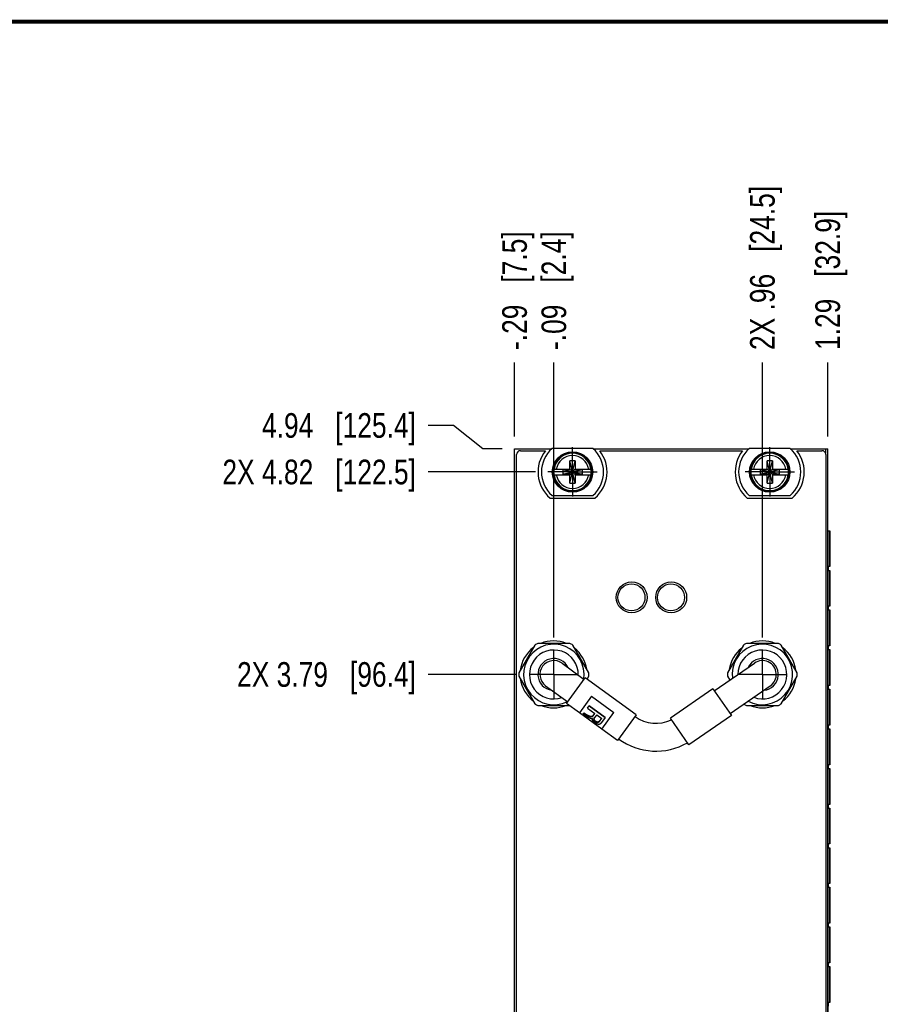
# Model space of a CAD drawing. Header units: inches. Extents: x 0.2 to 16.8, y 0.2 to 10.8.
# Tile 3 of 12: x 4.6 to 9, y 5.8 to 10.8. Entities that reach past the tile are written whole.
import ezdxf

# ---------------------------------------------------------------- set-up
doc = ezdxf.new("R2010")
doc.units = ezdxf.units.IN
doc.header["$LTSCALE"] = 0.935
doc.header["$MEASUREMENT"] = 0
doc.linetypes.add('CENTER', pattern=[0.6, 0.375, -0.075, 0.075, -0.075])
doc.layers.get('0').update_dxf_attribs({"linetype": 'CONTINUOUS'})
doc.layers.add('02___PRT_ALL_AXES', color=7, linetype='CONTINUOUS')
doc.layers.add('DIMENSIONS', color=7, linetype='CONTINUOUS')
doc.styles.get("Standard").update_dxf_attribs({"font": 'txt', "width": 0.8})
doc.dimstyles.new('DIMSTYLE_1', dxfattribs={"dimtxt": 0.125, "dimasz": 0.18, "dimexe": 0.125, "dimexo": 0.0625, "dimgap": 0.09, "dimtad": 0, "dimtih": 1, "dimtoh": 1, "dimzin": 4, "dimdsep": 46, "dimtxsty": 'STANDARD', "dimblk": '_FILLED', "dimblk1": '_FILLED', "dimblk2": '_FILLED', "dimcen": 0.09, "dimadec": 0, "dimazin": 0, "dimtp": 0.01, "dimtm": 0.01, "dimtfac": 1, "dimtofl": 0, "dimtmove": 0, "dimatfit": 3, "dimldrblk": '_FILLED', "dimfxl": 1, "dimtolj": 1, "dimtzin": 4, "dimarcsym": 0})

# ---------------------------------------------------------------- blocks, each defined once
blk = doc.blocks.new('*D3')
at = {"layer": 'DIMENSIONS', "color": 2, "linetype": 'CONTINUOUS'}
blk.add_line((7.1249, 7.4477), (6.6757, 7.4477), dxfattribs=at)
at = {"layer": 'DIMENSIONS', "color": 2, "linetype": 'CONTINUOUS', "insert": (6.6132, 7.5102), "char_height": 0.125, "width": 1.425, "attachment_point": 3, "line_spacing_factor": 0.9}
blk.add_mtext('2X 3.79{\\Ftxt.shx;\\W1.000000;\\H0.125000; }[96.4]', dxfattribs=at)
blk = doc.blocks.new('_FILLED')
at = {"color": 0, "linetype": 'BYBLOCK'}
blk.add_solid([(0, 0), (-1, 0.174), (-1, -0.174)], dxfattribs=at)
blk = doc.blocks.new('*D4')
at = {"layer": 'DIMENSIONS', "color": 2, "linetype": 'CONTINUOUS'}
blk.add_line((7.2196, 8.4747), (6.6757, 8.4747), dxfattribs=at)
at = {"layer": 'DIMENSIONS', "color": 2, "linetype": 'CONTINUOUS', "insert": (6.6132, 8.5372), "char_height": 0.125, "width": 1.525, "attachment_point": 3, "line_spacing_factor": 0.9}
blk.add_mtext('2X 4.82{\\Ftxt.shx;\\W1.000000;\\H0.125000; }[122.5]', dxfattribs=at)
blk = doc.blocks.new('*D5')
at = {"layer": 'DIMENSIONS', "color": 2, "linetype": 'CONTINUOUS'}
for p, q in [((6.804, 8.7106), (6.6757, 8.7106)), ((6.9524, 8.5927), (6.804, 8.7106)), ((7.0507, 8.5927), (6.9524, 8.5927))]:
    blk.add_line(p, q, dxfattribs=at)
at = {"layer": 'DIMENSIONS', "color": 2, "linetype": 'CONTINUOUS', "insert": (6.6132, 8.7731), "char_height": 0.125, "width": 1.225, "attachment_point": 3, "line_spacing_factor": 0.9}
blk.add_mtext('4.94{\\Ftxt.shx;\\W1.000000;\\H0.125000; }[125.4]', dxfattribs=at)
blk = doc.blocks.new('*D18')
at = {"layer": 'DIMENSIONS', "color": 2, "linetype": 'CONTINUOUS'}
blk.add_line((8.3699, 7.6353), (8.3699, 9.0307), dxfattribs=at)
at = {"layer": 'DIMENSIONS', "color": 2, "linetype": 'CONTINUOUS', "insert": (8.3074, 9.0932), "char_height": 0.125, "width": 1.325, "attachment_point": 1, "rotation": 90, "line_spacing_factor": 0.9}
blk.add_mtext('2X .96{\\Ftxt.shx;\\W1.000000;\\H0.125000; }[24.5]', dxfattribs=at)
blk = doc.blocks.new('*D19')
at = {"layer": 'DIMENSIONS', "color": 2, "linetype": 'CONTINUOUS'}
blk.add_line((7.3125, 7.6353), (7.3125, 9.0307), dxfattribs=at)
at = {"layer": 'DIMENSIONS', "color": 2, "linetype": 'CONTINUOUS', "insert": (7.25, 9.0932), "char_height": 0.125, "width": 1.025, "attachment_point": 1, "rotation": 90, "line_spacing_factor": 0.9}
blk.add_mtext('-.09{\\Ftxt.shx;\\W1.000000;\\H0.125000; }[2.4]', dxfattribs=at)
blk = doc.blocks.new('*D20')
at = {"layer": 'DIMENSIONS', "color": 2, "linetype": 'CONTINUOUS'}
blk.add_line((8.7012, 8.6552), (8.7012, 9.0307), dxfattribs=at)
at = {"layer": 'DIMENSIONS', "color": 2, "linetype": 'CONTINUOUS', "insert": (8.6387, 9.0932), "char_height": 0.125, "width": 1.125, "attachment_point": 1, "rotation": 90, "line_spacing_factor": 0.9}
blk.add_mtext('1.29{\\Ftxt.shx;\\W1.000000;\\H0.125000; }[32.9]', dxfattribs=at)
blk = doc.blocks.new('*D21')
at = {"layer": 'DIMENSIONS', "color": 2, "linetype": 'CONTINUOUS'}
blk.add_line((7.1132, 8.6552), (7.1132, 9.0307), dxfattribs=at)
at = {"layer": 'DIMENSIONS', "color": 2, "linetype": 'CONTINUOUS', "insert": (7.0507, 9.0932), "char_height": 0.125, "width": 1.025, "attachment_point": 1, "rotation": 90, "line_spacing_factor": 0.9}
blk.add_mtext('-.29{\\Ftxt.shx;\\W1.000000;\\H0.125000; }[7.5]', dxfattribs=at)

msp = doc.modelspace()

# ---------------------------------------------------------------- linework, layer by layer
at = {"color": 7, "linetype": 'CONTINUOUS'}
for p, q in [((7.1132, 3.4588), (7.1132, 8.5927)), ((7.1132, 8.5927), (7.3029, 8.5927)), ((7.5109, 8.5932), (7.3034, 8.5932)), ((7.5115, 8.5927), (8.3029, 8.5927)), ((8.5109, 8.5932), (8.3034, 8.5932)), ((8.5115, 8.5927), (8.7012, 8.5927)), ((8.7012, 3.5338), (8.7012, 8.5927)), ((7.1235, 4.4707), (7.1235, 8.5627)), ((7.1435, 8.5827), (7.2695, 8.5827)), ((7.5449, 8.5827), (8.2695, 8.5827)), ((8.5449, 8.5827), (8.6715, 8.5827)), ((8.6915, 8.5627), (8.6915, 3.5637)), ((7.3934, 8.4176), (7.421, 8.5318)), ((7.3934, 8.4885), (7.3934, 8.5318)), ((7.421, 8.4176), (7.3934, 8.5318)), ((7.421, 8.5318), (7.3934, 8.5318)), ((7.421, 8.5318), (7.421, 8.4885)), ((8.3934, 8.4176), (8.421, 8.5318)), ((8.3934, 8.4885), (8.3934, 8.5318)), ((8.421, 8.4176), (8.3934, 8.5318)), ((8.421, 8.5318), (8.3934, 8.5318)), ((8.421, 8.5318), (8.421, 8.4885)), ((7.3125, 8.4885), (7.3955, 8.4885)), ((7.3125, 8.4609), (7.3955, 8.4609)), ((7.3587, 8.4864), (7.3587, 8.463)), ((7.3587, 8.4864), (7.4557, 8.463)), ((7.3587, 8.463), (7.4557, 8.4864)), ((7.3587, 8.4864), (7.3955, 8.4864)), ((7.3955, 8.463), (7.3587, 8.463)), ((7.3934, 8.4176), (7.3934, 8.4609)), ((7.3955, 8.4864), (7.3955, 8.4885)), ((7.3955, 8.463), (7.4189, 8.4864)), ((7.4189, 8.463), (7.3955, 8.4864)), ((7.3955, 8.463), (7.3955, 8.4609)), ((7.4189, 8.4864), (7.4189, 8.4885)), ((7.4189, 8.4885), (7.5018, 8.4885)), ((7.4189, 8.4864), (7.4557, 8.4864)), ((7.4189, 8.463), (7.4189, 8.4609)), ((7.4557, 8.463), (7.4189, 8.463)), ((7.4189, 8.4609), (7.5018, 8.4609)), ((7.421, 8.4609), (7.421, 8.4176)), ((7.4557, 8.4864), (7.4557, 8.463)), ((8.3125, 8.4885), (8.3955, 8.4885)), ((8.3125, 8.4609), (8.3955, 8.4609)), ((8.3587, 8.4864), (8.3587, 8.463)), ((8.3587, 8.463), (8.4557, 8.4864)), ((8.3587, 8.4864), (8.3955, 8.4864)), ((8.3587, 8.4864), (8.4557, 8.463)), ((8.3955, 8.463), (8.3587, 8.463)), ((8.3934, 8.4176), (8.3934, 8.4609)), ((8.3955, 8.4864), (8.3955, 8.4885)), ((8.3955, 8.463), (8.4189, 8.4864)), ((8.4189, 8.463), (8.3955, 8.4864)), ((8.3955, 8.463), (8.3955, 8.4609)), ((8.4189, 8.4864), (8.4189, 8.4885)), ((8.4189, 8.4885), (8.5018, 8.4885)), ((8.4189, 8.4864), (8.4557, 8.4864)), ((8.4189, 8.463), (8.4189, 8.4609)), ((8.4557, 8.463), (8.4189, 8.463)), ((8.4189, 8.4609), (8.5018, 8.4609)), ((8.421, 8.4609), (8.421, 8.4176)), ((8.4557, 8.4864), (8.4557, 8.463)), ((7.3934, 8.4176), (7.421, 8.4176)), ((8.3934, 8.4176), (8.421, 8.4176)), ((7.2935, 8.3417), (7.5209, 8.3417)), ((7.3034, 8.3562), (7.5109, 8.3562)), ((8.2935, 8.3417), (8.5209, 8.3417)), ((8.3034, 8.3562), (8.5109, 8.3562)), ((8.7012, 8.1767), (8.712, 8.1767)), ((8.712, 7.9947), (8.712, 8.1767)), ((8.7038, 7.9947), (8.7038, 7.9757)), ((8.712, 7.9947), (8.7038, 7.9947)), ((8.7038, 7.9757), (8.712, 7.9757)), ((8.712, 7.7938), (8.712, 7.9757)), ((8.7038, 7.7938), (8.7038, 7.7748)), ((8.712, 7.7938), (8.7038, 7.7938)), ((8.7038, 7.7748), (8.712, 7.7748)), ((8.712, 7.5928), (8.712, 7.7748)), ((7.2167, 7.5967), (7.1355, 7.4561)), ((7.3937, 7.6051), (7.2313, 7.6051)), ((7.4895, 7.4561), (7.4083, 7.5967)), ((8.2741, 7.5967), (8.1929, 7.4561)), ((8.451, 7.6051), (8.2887, 7.6051)), ((8.5468, 7.4561), (8.4657, 7.5967)), ((8.7038, 7.5928), (8.7038, 7.5738)), ((8.712, 7.5928), (8.7038, 7.5928)), ((8.7038, 7.5738), (8.712, 7.5738)), ((8.712, 7.3919), (8.712, 7.5738)), ((7.354, 7.5046), (7.4662, 7.4228)), ((8.1263, 7.3652), (8.3298, 7.5057)), ((7.1355, 7.4392), (7.2167, 7.2986)), ((7.3772, 7.3008), (7.4721, 7.4309)), ((7.7306, 7.2423), (7.4721, 7.4309)), ((7.4809, 7.4244), (7.4895, 7.4392)), ((8.1929, 7.4392), (8.2045, 7.4192)), ((8.4657, 7.2986), (8.5468, 7.4392)), ((8.7038, 7.3919), (8.7038, 7.3729)), ((8.712, 7.3919), (8.7038, 7.3919)), ((7.2709, 7.3907), (7.3831, 7.3089)), ((8.1195, 7.3751), (7.9033, 7.2259)), ((8.1195, 7.3751), (8.2132, 7.2393)), ((8.2064, 7.2492), (8.4099, 7.3896)), ((8.7038, 7.3729), (8.712, 7.3729)), ((8.712, 7.1909), (8.712, 7.3729)), ((7.4426, 7.2531), (7.3772, 7.3008)), ((7.5037, 7.3368), (7.4426, 7.2531)), ((7.5037, 7.3368), (7.6168, 7.2543)), ((7.2313, 7.2902), (7.3918, 7.2902)), ((7.556, 7.1709), (7.4429, 7.2535)), ((7.4608, 7.2457), (7.465, 7.2515)), ((7.4837, 7.2772), (7.4921, 7.2886)), ((7.4837, 7.2772), (7.5203, 7.2505)), ((7.5728, 7.2292), (7.4918, 7.2882)), ((7.4921, 7.2886), (7.573, 7.2295)), ((7.5116, 7.2385), (7.5203, 7.2505)), ((7.53, 7.2437), (7.5193, 7.229)), ((7.53, 7.2437), (7.5554, 7.2252)), ((7.5557, 7.1705), (7.6168, 7.2543)), ((7.7306, 7.2423), (7.6357, 7.1122)), ((8.2887, 7.2902), (8.451, 7.2902)), ((7.5447, 7.2105), (7.5554, 7.2252)), ((7.573, 7.2295), (7.554, 7.2033)), ((7.997, 7.0901), (7.9033, 7.2259)), ((8.2132, 7.2393), (7.997, 7.0901)), ((7.6357, 7.1122), (7.5557, 7.1705)), ((8.7038, 7.1909), (8.7038, 7.1719)), ((8.712, 7.1909), (8.7038, 7.1909)), ((8.7038, 7.1719), (8.712, 7.1719)), ((8.712, 6.99), (8.712, 7.1719)), ((8.7038, 6.99), (8.7038, 6.971)), ((8.712, 6.99), (8.7038, 6.99)), ((8.7038, 6.971), (8.712, 6.971)), ((8.712, 6.789), (8.712, 6.971)), ((8.7038, 6.789), (8.7038, 6.77)), ((8.712, 6.789), (8.7038, 6.789)), ((8.7038, 6.77), (8.712, 6.77)), ((8.712, 6.5881), (8.712, 6.77)), ((8.712, 6.5881), (8.7038, 6.5881)), ((8.7038, 6.5881), (8.7038, 6.5691)), ((8.7038, 6.5691), (8.712, 6.5691)), ((8.712, 6.3871), (8.712, 6.5691)), ((8.712, 6.3871), (8.7038, 6.3871)), ((8.7038, 6.3871), (8.7038, 6.3681)), ((8.7038, 6.3681), (8.712, 6.3681)), ((8.712, 6.1862), (8.712, 6.3681)), ((8.712, 6.1862), (8.7038, 6.1862)), ((8.7038, 6.1862), (8.7038, 6.1672)), ((8.7038, 6.1672), (8.712, 6.1672)), ((8.712, 5.9852), (8.712, 6.1672)), ((8.712, 5.9852), (8.7038, 5.9852)), ((8.7038, 5.9852), (8.7038, 5.9662)), ((8.7038, 5.9662), (8.712, 5.9662)), ((8.712, 5.7843), (8.712, 5.9662)), ((8.712, 5.7843), (8.7038, 5.7843)), ((8.7038, 5.7843), (8.7038, 5.7653))]:
    msp.add_line(p, q, dxfattribs=at)
at = {"color": 9, "linetype": 'CONTINUOUS'}
for p, q in [((8.6892, 8.5927), (8.6892, 8.572)), ((8.7032, 4.1767), (8.7032, 8.1767)), ((8.7118, 8.1767), (8.7118, 7.9947)), ((8.7118, 7.9757), (8.7118, 7.7938)), ((8.7118, 7.7748), (8.7118, 7.5928)), ((8.7118, 7.5738), (8.7118, 7.3919)), ((8.7118, 7.3729), (8.7118, 7.1909)), ((8.7118, 7.1719), (8.7118, 6.99)), ((8.7118, 6.971), (8.7118, 6.789)), ((8.7118, 6.77), (8.7118, 6.5881)), ((8.7118, 6.5691), (8.7118, 6.3871)), ((8.7118, 6.3681), (8.7118, 6.1862)), ((8.7118, 6.1672), (8.7118, 5.9852)), ((8.7118, 5.9662), (8.7118, 5.7843))]:
    msp.add_line(p, q, dxfattribs=at)
at = {"color": 7, "linetype": 'CONTINUOUS', "const_width": 0.02}
msp.add_lwpolyline([(16.75, 10.7586), (0.25, 10.7586)], dxfattribs=at)
at = {"color": 7, "linetype": 'CONTINUOUS'}
for centre, radius in [((7.4072, 8.4747), 0.1025), ((7.4072, 8.4747), 0.098), ((8.4072, 8.4747), 0.1025), ((8.4072, 8.4747), 0.098), ((7.7075, 7.8387), 0.0785), ((7.7062, 7.8385), 0.0685), ((7.9075, 7.8387), 0.0785), ((7.9062, 7.8385), 0.0685)]:
    msp.add_circle(centre, radius, dxfattribs=at)
for centre, radius, start, end in [((7.4072, 8.4747), 0.1575, 131.203, 228.797), ((7.4072, 8.4747), 0.1575, 311.203, 48.797), ((8.4072, 8.4747), 0.1575, 131.203, 228.797), ((8.4072, 8.4747), 0.1575, 311.203, 48.797), ((7.1435, 8.5627), 0.02, 90, 180), ((7.4072, 8.4747), 0.175, 141.8922, 229.4642), ((7.4072, 8.4747), 0.175, 310.5358, 38.1078), ((8.4072, 8.4747), 0.175, 141.9016, 229.4756), ((8.4072, 8.4747), 0.175, 310.5244, 38.1041), ((8.6715, 8.5627), 0.02, 0, 90.13), ((7.4072, 8.4747), 0.0956, 171.7166, 188.2834), ((7.4072, 8.4747), 0.0956, 351.7166, 8.2834), ((8.4072, 8.4747), 0.0956, 171.7166, 188.2834), ((8.4072, 8.4747), 0.0956, 351.7166, 8.2834), ((7.3125, 7.4477), 0.1535, 351.2263, 296.5476), ((7.3125, 7.4477), 0.1772, 117.266, 122.734), ((7.3111, 7.4482), 0.17, 67.4558, 112.5442), ((7.3125, 7.4477), 0.1772, 57.266, 62.734), ((8.3699, 7.4477), 0.1535, 241.945, 187.2735), ((8.3699, 7.4477), 0.1772, 117.266, 122.734), ((8.3705, 7.4481), 0.17, 67.4853, 112.5147), ((8.3699, 7.4477), 0.1772, 57.266, 62.734), ((7.3111, 7.4482), 0.17, 126.6255, 173.3744), ((7.3125, 7.4477), 0.124, 358.5419, 289.2401), ((7.3111, 7.4482), 0.17, 8.7614, 51.2385), ((8.3705, 7.4481), 0.17, 128.174, 171.8261), ((8.3699, 7.4477), 0.124, 249.2651, 179.9655), ((8.3705, 7.4481), 0.17, 7.2128, 52.7872), ((7.3125, 7.4477), 0.0807, 24.7831, 262.9854), ((7.3125, 7.4477), 0.0705, 53.8866, 233.8866), ((8.3699, 7.4477), 0.0807, 275.4992, 153.7149), ((8.3699, 7.4477), 0.0705, 304.6101, 124.6101), ((7.3125, 7.4477), 0.1772, 177.266, 182.734), ((7.3125, 7.4477), 0.1772, 357.266, 2.734), ((8.3699, 7.4477), 0.1772, 177.266, 182.734), ((8.3699, 7.4477), 0.1772, 357.266, 2.734), ((7.3111, 7.4482), 0.17, 187.0416, 232.9584), ((8.3705, 7.4481), 0.17, 188.5901, 190.1155), ((8.3705, 7.4481), 0.17, 307.629, 352.371), ((7.3125, 7.4477), 0.1772, 237.266, 242.734), ((8.3699, 7.4477), 0.1772, 238.0623, 242.734), ((8.3699, 7.4477), 0.1772, 297.266, 302.734), ((7.3111, 7.4482), 0.17, 248.3473, 291.6528), ((8.3705, 7.4481), 0.17, 248.3178, 291.6823), ((7.8305, 7.3792), 0.1795, 233.8866, 295.911), ((7.8305, 7.3792), 0.3205, 233.8866, 299.7503)]:
    msp.add_arc(centre, radius, start, end, dxfattribs=at)
at = {"color": 9, "linetype": 'CONTINUOUS'}
for centre, radius, start, end in [((7.4072, 8.4747), 0.0947, 8.3637, 171.6363), ((7.4072, 8.4747), 0.0832, 9.5336, 170.4664), ((8.4072, 8.4747), 0.0947, 8.3637, 171.6363), ((8.4072, 8.4747), 0.0832, 9.5336, 170.4664), ((7.4072, 8.4747), 0.0947, 188.3637, 351.6363), ((7.4072, 8.4747), 0.0832, 189.5336, 350.4664), ((8.4072, 8.4747), 0.0947, 188.3637, 351.6363), ((8.4072, 8.4747), 0.0832, 189.5336, 350.4664)]:
    msp.add_arc(centre, radius, start, end, dxfattribs=at)
at = {"color": 7, "linetype": 'CONTINUOUS'}
for points, knots in [([(7.5081, 7.2243), (7.5079, 7.2242), (7.5076, 7.224), (7.507, 7.2238), (7.5064, 7.2236), (7.5058, 7.2235), (7.5052, 7.2234), (7.5046, 7.2234), (7.5039, 7.2234), (7.5032, 7.2234), (7.5025, 7.2235), (7.5018, 7.2236), (7.5011, 7.2237), (7.5004, 7.2239), (7.4996, 7.2241), (7.4986, 7.2244), (7.4974, 7.2248), (7.4959, 7.2253), (7.4943, 7.226), (7.4928, 7.2266), (7.4913, 7.2274), (7.4897, 7.2281), (7.4882, 7.229), (7.4866, 7.2298), (7.4846, 7.231), (7.482, 7.2325), (7.479, 7.2344), (7.476, 7.2363), (7.4729, 7.2383), (7.4699, 7.2403), (7.4669, 7.2422), (7.4638, 7.244), (7.4618, 7.2451), (7.4608, 7.2457)], [0, 0, 0, 0, 0.010709, 0.021628, 0.032812, 0.044302, 0.056123, 0.068288, 0.080799, 0.093647, 0.10682, 0.120301, 0.134071, 0.14811, 0.162399, 0.176918, 0.206574, 0.236952, 0.267942, 0.299452, 0.331408, 0.363747, 0.396421, 0.429385, 0.462601, 0.529617, 0.597159, 0.664976, 0.732868, 0.800645, 0.868055, 0.934702, 1, 1, 1, 1]), ([(7.4648, 7.2512), (7.4653, 7.2509), (7.4664, 7.2504), (7.4684, 7.2493), (7.471, 7.2477), (7.474, 7.2458), (7.477, 7.2438), (7.4795, 7.2422), (7.4815, 7.2409), (7.483, 7.24), (7.4843, 7.2393), (7.4854, 7.2388), (7.4861, 7.2384), (7.4869, 7.238), (7.4877, 7.2376), (7.4885, 7.2373), (7.4893, 7.2369), (7.4901, 7.2366), (7.4911, 7.2362), (7.4924, 7.2358), (7.494, 7.2354), (7.4956, 7.235), (7.4971, 7.2347), (7.4986, 7.2345), (7.5002, 7.2343), (7.5017, 7.2343), (7.5031, 7.2343), (7.5043, 7.2345), (7.5053, 7.2347), (7.5059, 7.2348), (7.5066, 7.235), (7.5073, 7.2353), (7.5079, 7.2355), (7.5085, 7.2359), (7.5091, 7.2362), (7.5097, 7.2366), (7.5102, 7.237), (7.5107, 7.2375), (7.5112, 7.238), (7.5114, 7.2383), (7.5116, 7.2385)], [0, 0, 0, 0, 0.033318, 0.067034, 0.135167, 0.203734, 0.27241, 0.341009, 0.375208, 0.409275, 0.443145, 0.459981, 0.476736, 0.493396, 0.509949, 0.526389, 0.542707, 0.558902, 0.574973, 0.606735, 0.637987, 0.668721, 0.698932, 0.728613, 0.757758, 0.786363, 0.814428, 0.84196, 0.855537, 0.868993, 0.882335, 0.895573, 0.90872, 0.921792, 0.934808, 0.947793, 0.960774, 0.97378, 0.986845, 1, 1, 1, 1]), ([(7.5116, 7.2385), (7.5114, 7.2383), (7.5111, 7.238), (7.5107, 7.2375), (7.5101, 7.2371), (7.5096, 7.2367), (7.509, 7.2363), (7.5082, 7.2359), (7.5072, 7.2354), (7.5059, 7.235), (7.5045, 7.2348), (7.503, 7.2346), (7.5016, 7.2346), (7.5001, 7.2346), (7.4986, 7.2348), (7.4971, 7.235), (7.4955, 7.2353), (7.494, 7.2357), (7.4924, 7.2362), (7.4908, 7.2367), (7.4893, 7.2373), (7.488, 7.2379), (7.487, 7.2383), (7.4859, 7.2389), (7.4846, 7.2395), (7.4831, 7.2404), (7.4816, 7.2413), (7.4796, 7.2425), (7.4771, 7.2442), (7.4741, 7.2461), (7.4711, 7.2481), (7.4686, 7.2496), (7.4666, 7.2507), (7.4655, 7.2512), (7.465, 7.2515)], [0, 0, 0, 0, 0.013096, 0.026116, 0.039094, 0.05206, 0.065043, 0.078067, 0.104313, 0.130942, 0.158035, 0.185635, 0.213765, 0.24243, 0.27163, 0.30136, 0.331615, 0.362388, 0.393673, 0.425463, 0.457751, 0.490525, 0.507085, 0.523747, 0.557331, 0.591184, 0.625227, 0.659395, 0.727922, 0.796521, 0.865005, 0.933052, 0.966724, 1, 1, 1, 1]), ([(7.554, 7.2033), (7.5536, 7.2028), (7.5529, 7.2019), (7.5519, 7.2007), (7.5512, 7.1998), (7.5506, 7.1991), (7.55, 7.1985), (7.5492, 7.1978), (7.5484, 7.197), (7.5475, 7.1964), (7.5468, 7.196), (7.5461, 7.1956), (7.5454, 7.1953), (7.5447, 7.195), (7.5439, 7.1947), (7.5431, 7.1946), (7.5424, 7.1945), (7.5418, 7.1944), (7.5413, 7.1944), (7.5409, 7.1944), (7.5403, 7.1944), (7.5395, 7.1945), (7.5385, 7.1946), (7.5376, 7.1948), (7.5366, 7.195), (7.5356, 7.1953), (7.5345, 7.1956), (7.5335, 7.196), (7.5325, 7.1964), (7.5314, 7.1969), (7.53, 7.1975), (7.5282, 7.1984), (7.5264, 7.1994), (7.5249, 7.2003), (7.5235, 7.2012), (7.5221, 7.2022), (7.5207, 7.2032), (7.5197, 7.204), (7.5187, 7.2048), (7.5177, 7.2056), (7.5168, 7.2065), (7.5159, 7.2073), (7.515, 7.2082), (7.5142, 7.209), (7.5134, 7.2099), (7.5127, 7.2108), (7.5119, 7.2116), (7.5113, 7.2125), (7.5107, 7.2134), (7.5101, 7.2143), (7.5096, 7.2151), (7.5092, 7.216), (7.5088, 7.2169), (7.5085, 7.2177), (7.5083, 7.2186), (7.5081, 7.2194), (7.5079, 7.2202), (7.5078, 7.2211), (7.5078, 7.2219), (7.5078, 7.2227), (7.5079, 7.2235), (7.508, 7.224), (7.5081, 7.2243)], [0, 0, 0, 0, 0.028634, 0.056378, 0.069917, 0.083237, 0.096347, 0.109258, 0.134551, 0.146993, 0.159347, 0.17166, 0.183993, 0.196411, 0.208989, 0.221807, 0.234943, 0.241656, 0.248475, 0.255406, 0.26245, 0.276877, 0.291758, 0.30709, 0.322862, 0.339065, 0.355685, 0.372708, 0.390119, 0.407901, 0.426036, 0.463277, 0.501648, 0.521178, 0.540885, 0.580627, 0.60055, 0.620425, 0.640194, 0.659801, 0.679199, 0.698341, 0.717186, 0.735699, 0.753846, 0.771598, 0.788928, 0.805814, 0.822235, 0.838176, 0.853622, 0.868574, 0.883054, 0.897105, 0.910773, 0.924108, 0.937162, 0.949986, 0.962632, 0.975151, 0.987592, 1, 1, 1, 1]), ([(7.5193, 7.229), (7.519, 7.2287), (7.5185, 7.228), (7.5179, 7.2271), (7.5174, 7.2264), (7.5171, 7.2259), (7.5168, 7.2254), (7.5164, 7.2247), (7.5161, 7.2239), (7.5159, 7.2231), (7.5158, 7.2225), (7.5157, 7.2219), (7.5157, 7.2214), (7.5157, 7.221), (7.5158, 7.2207), (7.5158, 7.2204), (7.5159, 7.22), (7.516, 7.2197), (7.5161, 7.2193), (7.5163, 7.2187), (7.5165, 7.218), (7.5169, 7.2174), (7.5172, 7.2167), (7.5176, 7.216), (7.5181, 7.2154), (7.5186, 7.2147), (7.5191, 7.2141), (7.5196, 7.2134), (7.5202, 7.2128), (7.5208, 7.2122), (7.5215, 7.2116), (7.5221, 7.211), (7.5228, 7.2104), (7.5235, 7.2099), (7.5243, 7.2094), (7.525, 7.2089), (7.5258, 7.2085), (7.5268, 7.208), (7.5281, 7.2075), (7.5296, 7.2069), (7.5312, 7.2066), (7.5326, 7.2063), (7.5341, 7.2062), (7.5355, 7.2062), (7.5369, 7.2063), (7.5382, 7.2065), (7.5395, 7.2069), (7.5407, 7.2073), (7.5419, 7.2079), (7.5429, 7.2086), (7.5437, 7.2093), (7.5443, 7.21), (7.5446, 7.2103), (7.5447, 7.2105)], [0, 0, 0, 0, 0.028037, 0.055482, 0.068985, 0.082348, 0.095582, 0.108707, 0.134738, 0.147751, 0.160845, 0.174103, 0.187619, 0.194505, 0.201492, 0.208587, 0.215797, 0.223124, 0.230568, 0.245796, 0.261473, 0.277581, 0.294101, 0.311013, 0.328296, 0.345928, 0.363888, 0.382151, 0.400691, 0.419478, 0.438474, 0.457635, 0.47691, 0.496233, 0.515527, 0.53471, 0.553705, 0.572456, 0.609053, 0.644327, 0.678264, 0.710949, 0.74251, 0.773096, 0.802853, 0.831924, 0.860448, 0.888561, 0.916402, 0.944125, 0.971908, 0.985902, 1, 1, 1, 1]), ([(7.5447, 7.2105), (7.5446, 7.2103), (7.5443, 7.21), (7.5437, 7.2094), (7.5429, 7.2087), (7.5418, 7.2081), (7.5407, 7.2075), (7.5395, 7.2071), (7.5382, 7.2068), (7.5369, 7.2066), (7.5355, 7.2065), (7.5341, 7.2065), (7.5327, 7.2066), (7.5312, 7.2069), (7.5297, 7.2072), (7.5282, 7.2078), (7.527, 7.2083), (7.526, 7.2088), (7.5252, 7.2092), (7.5245, 7.2097), (7.5237, 7.2102), (7.523, 7.2107), (7.5224, 7.2113), (7.5217, 7.2118), (7.5211, 7.2124), (7.5205, 7.213), (7.5199, 7.2136), (7.5193, 7.2143), (7.5188, 7.2149), (7.5184, 7.2155), (7.5179, 7.2162), (7.5175, 7.2168), (7.5171, 7.2175), (7.5168, 7.2182), (7.5165, 7.2188), (7.5163, 7.2194), (7.5162, 7.2198), (7.5161, 7.2201), (7.5161, 7.2205), (7.516, 7.2208), (7.516, 7.2211), (7.5159, 7.2215), (7.5159, 7.222), (7.516, 7.2226), (7.5161, 7.2232), (7.5162, 7.2238), (7.5164, 7.2243), (7.5166, 7.2249), (7.5169, 7.2254), (7.5172, 7.226), (7.5175, 7.2265), (7.5179, 7.2272), (7.5185, 7.228), (7.519, 7.2287), (7.5193, 7.229)], [0, 0, 0, 0, 0.014021, 0.027954, 0.055664, 0.083354, 0.111193, 0.139323, 0.167881, 0.196997, 0.226807, 0.25745, 0.289068, 0.321804, 0.355782, 0.391078, 0.427672, 0.446411, 0.465389, 0.484549, 0.503817, 0.523115, 0.542365, 0.561507, 0.580488, 0.599266, 0.617803, 0.636071, 0.654044, 0.671697, 0.68901, 0.705961, 0.72253, 0.738698, 0.754446, 0.769756, 0.777245, 0.78462, 0.79188, 0.799025, 0.80606, 0.812991, 0.826578, 0.839882, 0.852996, 0.866003, 0.878976, 0.891972, 0.905035, 0.918197, 0.931478, 0.944894, 0.972154, 1, 1, 1, 1])]:
    msp.add_open_spline(points, degree=3, knots=knots, dxfattribs=at)
at = {"layer": '02___PRT_ALL_AXES', "color": 7, "linetype": 'CENTER'}
for p, q in [((7.4072, 8.4747), (7.4072, 8.5998)), ((8.4072, 8.4747), (8.4072, 8.5998)), ((7.4072, 8.4747), (7.2821, 8.4747)), ((7.4072, 8.4747), (7.4072, 8.3496)), ((7.4072, 8.4747), (7.5323, 8.4747)), ((8.4072, 8.4747), (8.2821, 8.4747)), ((8.4072, 8.4747), (8.4072, 8.3496)), ((8.4072, 8.4747), (8.5323, 8.4747)), ((7.3125, 7.4477), (7.3125, 7.5728)), ((8.3699, 7.4477), (8.3699, 7.5728)), ((7.3125, 7.4477), (7.1874, 7.4477)), ((7.3125, 7.4477), (7.3125, 7.3226)), ((7.3125, 7.4477), (7.4376, 7.4477)), ((8.3699, 7.4477), (8.2448, 7.4477)), ((8.3699, 7.4477), (8.3699, 7.3226)), ((8.3699, 7.4477), (8.495, 7.4477))]:
    msp.add_line(p, q, dxfattribs=at)

# ---------------------------------------------------------------- dimensions: what is measured, and where the dimension line sits
at = {"layer": 'DIMENSIONS', "color": 2, "linetype": 'CONTINUOUS'}
for feature_location, offset, dtype, origin, text, picture, middle in [((8.3699, 7.6353), (0, 1.3954), 1, (7.4072, 7.5728), '2X <>', '*D18', (8.3699, 9.7557)), ((7.1132, 8.6552), (0, 0.3755), 1, (7.4072, 8.5927), '-<>', '*D21', (7.1132, 9.6057)), ((7.3125, 7.6353), (0, 1.3954), 1, (7.4072, 7.5728), '-<>', '*D19', (7.3125, 9.6057)), ((7.2196, 8.4747), (-0.5439, 0), 0, (7.2821, 3.6538), '2X <>', '*D4', (5.8507, 8.4747)), ((7.1249, 7.4477), (-0.4492, 0), 0, (7.1874, 3.6538), '2X <>', '*D3', (5.9007, 7.4477))]:
    dim = msp.add_ordinate_dim(feature_location=feature_location, offset=offset, dtype=dtype, origin=origin, text=text, dimstyle='DIMSTYLE_1', override={"dimtad": 1, "dimtih": 0, "dimtoh": 0}, dxfattribs=at)
    dim.commit()
    dim.dimension.update_dxf_attribs({"geometry": picture, "text_midpoint": middle})
for feature_location, offset, dtype, origin, picture, middle in [((8.7012, 8.6552), (0, 0.3755), 1, (7.4072, 8.5927), '*D20', (8.7012, 9.6557)), ((7.0507, 8.5927), (-0.375, 0.1179), 0, (7.1132, 3.6538), '*D5', (6.0007, 8.7106))]:
    dim = msp.add_ordinate_dim(feature_location=feature_location, offset=offset, dtype=dtype, origin=origin, dimstyle='DIMSTYLE_1', override={"dimtad": 1, "dimtih": 0, "dimtoh": 0}, dxfattribs=at)
    dim.commit()
    dim.dimension.update_dxf_attribs({"geometry": picture, "text_midpoint": middle})

doc.saveas('drawing.dxf')
